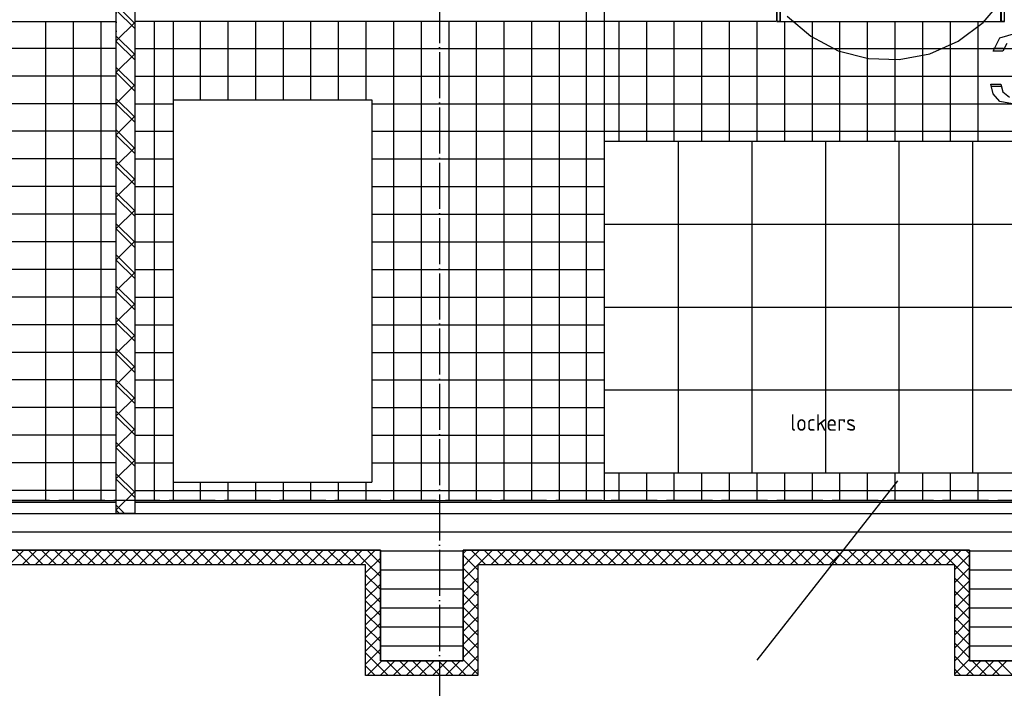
# Model space of a CAD drawing. Extents: x -34050 to 15826, y -13300 to 25096.
# Tile 6 of 40: x -21778 to -16429, y -8411 to -4781. Entities that reach past the tile are written whole.
import ezdxf

# ---------------------------------------------------------------- set-up
doc = ezdxf.new("R2010")
doc.units = 0
doc.header["$MEASUREMENT"] = 0
doc.linetypes.add('DASHDOT', pattern=[300, 250, -25, 0, -25])
doc.linetypes.add('DOT', pattern=[50, 0, -50])
for name, color, linetype in [('LAYER01', 7, 'CONTINUOUS'), ('LAYER05', 7, 'CONTINUOUS'), ('LAYER107', 2, 'DOT')]:
    doc.layers.add(name, color=color, linetype=linetype)
doc.styles.get("Standard").update_dxf_attribs({"font": 'isocp.shx'})

msp = doc.modelspace()

# ---------------------------------------------------------------- linework, layer by layer
at = {"layer": 'LAYER01', "color": 1, "linetype": 'DASHDOT'}
for p, q in [((-19496.81245, 4645.8111), (-19496.81245, -10884.2514)), ((-2409.87435, -7390.7814), (-32134.31395, -7390.7814))]:
    msp.add_line(p, q, dxfattribs=at)
at = {"layer": 'LAYER01', "color": 1, "linetype": 'Continuous'}
for p, q in [((-17665.24965, -4790.781), (-17665.24965, -3702.56195)), ((-17647.24885, -3702.56195), (-17647.24885, -4790.781)), ((-16447.25035, -4790.781), (-16447.25035, -3723.6576)), ((-16429.2511, -3723.6576), (-16429.2511, -4790.781)), ((-25024.8123, -4790.781), (-21253.3127, -4790.781)), ((-17671.0617, -4790.781), (-21153.3127, -4790.781)), ((-20943.31205, -7390.7814), (-20943.31205, -4790.781)), ((-17647.24885, -4790.781), (-17665.24965, -4790.781)), ((-16429.2511, -4790.781), (-16447.25035, -4790.781)), ((-20943.31205, -5215.78255), (-19865.3122, -5215.78255)), ((-19865.3122, -5215.78255), (-19865.3122, -7290.78215)), ((-18601.4374, -7240.78215), (-14995.813, -7240.78215)), ((-20943.31205, -7290.78215), (-19865.3122, -7290.78215)), ((-27115.8142, -7390.7814), (-21253.3127, -7390.7814)), ((-27115.8142, -7400.78125), (-21253.3127, -7400.78125)), ((-21153.3127, -7390.7814), (-11307.8125, -7390.7814)), ((-21153.3127, -7400.78125), (-11307.8125, -7400.78125)), ((-23215.8127, -7660.7826), (-19818.81255, -7660.7826)), ((-19818.81255, -7660.7826), (-19818.81255, -8260.78185)), ((-19368.81255, -8260.78185), (-19368.81255, -7660.7826)), ((-19368.81255, -7660.7826), (-16618.81255, -7660.7826)), ((-16618.81255, -7660.7826), (-16618.81255, -8260.78185)), ((-19898.81285, -7740.78215), (-23175.81175, -7740.78215)), ((-19898.81285, -8340.7814), (-19898.81285, -7740.78215)), ((-19288.8138, -7740.78215), (-19288.8138, -8340.7814)), ((-16698.81285, -7740.78215), (-19288.8138, -7740.78215)), ((-16698.81285, -8340.7814), (-16698.81285, -7740.78215)), ((-19818.81255, -8260.78185), (-19368.81255, -8260.78185)), ((-16618.81255, -8260.78185), (-16168.81255, -8260.78185)), ((-19288.8138, -8340.7814), (-19898.81285, -8340.7814)), ((-16088.8138, -8340.7814), (-16698.81285, -8340.7814))]:
    msp.add_line(p, q, dxfattribs=at)
at = {"layer": 'LAYER01', "color": 7, "linetype": 'Continuous'}
for p, q in [((-17665.0635, -3702.56195), (-17665.0635, -4790.781)), ((-17647.0627, -4790.781), (-17647.0627, -3702.56195)), ((-16447.25035, -3722.0314), (-16447.06115, -4790.781)), ((-17665.0635, -4790.781), (-17647.0627, -4790.781)), ((-17646.06325, -4790.781), (-16446.0617, -4790.781)), ((-16447.06115, -4790.781), (-16429.0619, -4790.781))]:
    msp.add_line(p, q, dxfattribs=at)
at = {"layer": 'LAYER01', "color": 3, "linetype": 'Continuous'}
for p, q in [((-18701.4374, -3878.9078), (-18701.4374, -7390.7814)), ((-18601.4374, -7390.7814), (-18601.4374, -3878.9078)), ((-21253.3127, -7460.7811), (-21253.3127, -3917.15545)), ((-21153.3127, -3917.15545), (-21153.3127, -7460.7811)), ((-29822.8119, -7460.7811), (-11068.8133, -7460.7811)), ((-21153.3127, -7460.7811), (-21253.3127, -7460.7811)), ((-19818.81255, -7660.7826), (-23255.81205, -7660.7826)), ((-19818.81255, -8260.78185), (-19818.81255, -7660.7826)), ((-16618.81255, -7660.7826), (-19368.81255, -7660.7826)), ((-19368.81255, -7660.7826), (-19368.81255, -8260.78185)), ((-16618.81255, -8260.78185), (-16618.81255, -7660.7826)), ((-19368.81255, -8260.78185), (-19818.81255, -8260.78185)), ((-16168.81255, -8260.78185), (-16618.81255, -8260.78185))]:
    msp.add_line(p, q, dxfattribs=at)
at = {"layer": 'LAYER01', "color": 5, "linetype": 'Continuous'}
for p, q in [((-21153.3127, -4800.52605), (-21253.31115, -4700.5291)), ((-21153.3127, -4828.81165), (-21253.31115, -4728.81205)), ((-21637.99895, -4790.781), (-21637.99895, -7390.7814)), ((-21488.0005, -4790.781), (-21488.0005, -7390.7814)), ((-21338.0005, -4790.781), (-21338.0005, -7390.7814)), ((-21253.31115, -4895.85), (-21153.3127, -4795.85305)), ((-21048.3124, -4790.781), (-21048.3124, -7390.7814)), ((-20797.37395, -4790.781), (-20797.37395, -5215.78255)), ((-20647.3755, -4790.781), (-20647.3755, -5215.78255)), ((-20497.3755, -4790.781), (-20497.3755, -5215.78255)), ((-20497.3755, -4790.781), (-20497.3755, -5215.78255)), ((-20347.37395, -4790.781), (-20347.37395, -5215.78255)), ((-20197.3755, -4790.781), (-20197.3755, -5215.78255)), ((-20047.3755, -4790.781), (-20047.3755, -5215.78255)), ((-19897.37395, -4790.781), (-19897.37395, -5215.78255)), ((-19747.3755, -4790.781), (-19747.3755, -7390.7814)), ((-19597.3755, -4790.781), (-19597.3755, -7390.7814)), ((-19447.37395, -4790.781), (-19447.37395, -7390.7814)), ((-19297.3755, -4790.781), (-19297.3755, -7390.7814)), ((-19147.3755, -4790.781), (-19147.3755, -7390.7814)), ((-18997.3755, -4790.781), (-18997.3755, -7390.7814)), ((-18847.37395, -4790.781), (-18847.37395, -7390.7814)), ((-18523.62365, -4790.781), (-18523.62365, -5440.78255)), ((-18373.6252, -4790.781), (-18373.6252, -5440.78255)), ((-18223.6252, -4790.781), (-18223.6252, -5440.78255)), ((-18073.62365, -4790.781), (-18073.62365, -5440.78255)), ((-17923.6252, -4790.781), (-17923.6252, -5440.78255)), ((-17773.6252, -4790.781), (-17773.6252, -5440.78255)), ((-17623.62365, -4790.781), (-17623.62365, -5440.78255)), ((-17473.6252, -4790.781), (-17473.6252, -5440.78255)), ((-17323.6252, -4790.781), (-17323.6252, -5440.78255)), ((-17173.62365, -4790.781), (-17173.62365, -5440.78255)), ((-17023.6252, -4790.781), (-17023.6252, -5440.78255)), ((-16873.6252, -4790.781), (-16873.6252, -5440.78255)), ((-16723.62365, -4790.781), (-16723.62365, -5440.78255)), ((-16573.6252, -4790.781), (-16573.6252, -5440.78255)), ((-21153.3127, -4970.232), (-21253.3127, -4870.23275)), ((-21153.3127, -4998.5153), (-21253.3127, -4898.51835)), ((-21253.3127, -4936.7813), (-25022.99955, -4936.7813)), ((-21253.3127, -5065.55595), (-21153.3127, -4965.5567)), ((-21153.3127, -4936.7813), (-20943.31205, -4936.7813)), ((-20943.31205, -4936.7813), (-18601.4374, -4936.7813)), ((-18601.4374, -4936.7813), (-14995.813, -4936.7813)), ((-21153.3127, -5139.93835), (-21253.31115, -5039.93875)), ((-21153.3127, -5168.2213), (-21253.31115, -5068.2247)), ((-21253.3127, -5086.78015), (-25022.99955, -5086.78015)), ((-21153.3127, -5086.78015), (-20943.31205, -5086.78015)), ((-20943.31205, -5086.78015), (-18601.4374, -5086.78015)), ((-18601.4374, -5086.78015), (-14995.813, -5086.78015)), ((-21253.31115, -5235.2623), (-21153.3142, -5135.26535)), ((-21253.3127, -5236.78205), (-23382.24945, -5236.78205)), ((-21153.3127, -5309.64205), (-21253.3127, -5209.6451)), ((-21153.3127, -5337.92765), (-21253.3127, -5237.9284)), ((-21153.3127, -5236.78205), (-20943.31205, -5236.78205)), ((-19865.3122, -5236.78205), (-18601.4374, -5236.78205)), ((-18601.4374, -5236.78205), (-14995.813, -5236.78205)), ((-21253.31115, -5404.96595), (-21153.3127, -5304.969)), ((-21253.3127, -5386.7813), (-23382.24945, -5386.7813)), ((-21153.3127, -5479.34835), (-21253.31115, -5379.35145)), ((-21153.3127, -5386.7813), (-20943.31205, -5386.7813)), ((-19865.3122, -5386.7813), (-18601.4374, -5386.7813)), ((-18601.4374, -5386.7813), (-14995.813, -5386.7813)), ((-21153.3127, -5507.63395), (-21253.31115, -5407.63435)), ((-18601.4374, -5440.78255), (-14995.813, -5440.78255)), ((-18201.4374, -5440.78255), (-18201.4374, -7240.78215)), ((-17801.4374, -5440.78255), (-17801.4374, -7240.78215)), ((-17401.4374, -5440.78255), (-17401.4374, -7240.78215)), ((-17001.43585, -5440.78255), (-17001.43585, -7240.78215)), ((-16601.4389, -5440.78255), (-16601.4389, -7240.78215)), ((-21253.3127, -5574.6746), (-21153.3127, -5474.67535)), ((-21253.3127, -5536.78055), (-23382.24945, -5536.78055)), ((-21153.3127, -5649.05435), (-21253.3127, -5549.0551)), ((-21153.3127, -5536.78055), (-20943.31205, -5536.78055)), ((-19865.3122, -5536.78055), (-18601.4374, -5536.78055)), ((-21153.3127, -5677.33765), (-21253.3127, -5577.3407)), ((-21253.3127, -5744.3783), (-21153.3127, -5644.37905)), ((-21253.3127, -5686.78205), (-23382.24945, -5686.78205)), ((-21153.3127, -5818.7607), (-21253.31115, -5718.76105)), ((-21153.3127, -5686.78205), (-20943.31205, -5686.78205)), ((-19865.3122, -5686.78205), (-18601.4374, -5686.78205)), ((-21153.3127, -5847.0436), (-21253.31115, -5747.04665)), ((-21253.31115, -5914.08465), (-21153.3142, -5814.0877)), ((-21253.3127, -5836.7813), (-23382.24945, -5836.7813)), ((-21153.3127, -5836.7813), (-20943.31205, -5836.7813)), ((-19865.3122, -5836.7813), (-18601.4374, -5836.7813)), ((-21153.3127, -5988.46435), (-21253.3127, -5888.4674)), ((-21153.3127, -6016.74995), (-21253.3127, -5916.75035)), ((-18601.4374, -5890.78255), (-14995.813, -5890.78255)), ((-21253.3127, -5986.78285), (-23382.24945, -5986.78285)), ((-21253.31115, -6083.7906), (-21153.3127, -5983.79135)), ((-21153.3127, -5986.78285), (-20943.31205, -5986.78285)), ((-19865.3122, -5986.78285), (-18601.4374, -5986.78285)), ((-21153.3127, -6158.1703), (-21253.31115, -6058.17375)), ((-21153.3127, -6186.4563), (-21253.31115, -6086.4567)), ((-21253.3127, -6136.78205), (-23382.24945, -6136.78205)), ((-21153.3127, -6136.78205), (-20943.31205, -6136.78205)), ((-19865.3122, -6136.78205), (-18601.4374, -6136.78205)), ((-21253.3127, -6253.49695), (-21153.3127, -6153.4973)), ((-21153.3127, -6327.87665), (-21253.3127, -6227.87745)), ((-21153.3127, -6356.15995), (-21253.3127, -6256.163)), ((-21253.3127, -6286.7813), (-23382.24945, -6286.7813)), ((-21153.3127, -6286.7813), (-20943.31205, -6286.7813)), ((-19865.3122, -6286.7813), (-18601.4374, -6286.7813)), ((-21253.3127, -6423.20025), (-21153.3127, -6323.201)), ((-18601.4374, -6340.78255), (-14995.813, -6340.78255)), ((-21153.3127, -6497.583), (-21253.31115, -6397.5834)), ((-21253.3127, -6436.78285), (-23382.24945, -6436.78285)), ((-21153.3127, -6525.86595), (-21253.31115, -6425.869)), ((-21153.3127, -6436.78285), (-20943.31205, -6436.78285)), ((-19865.3122, -6436.78285), (-18601.4374, -6436.78285)), ((-21253.31115, -6592.90695), (-21153.3142, -6492.91)), ((-21153.3127, -6667.28895), (-21253.3127, -6567.28975)), ((-21253.3127, -6586.78205), (-23382.24945, -6586.78205)), ((-21153.3142, -6695.5719), (-21253.3127, -6595.57265)), ((-21153.3127, -6586.78205), (-20943.31205, -6586.78205)), ((-19865.3122, -6586.78205), (-18601.4374, -6586.78205)), ((-21253.3127, -6762.6129), (-21153.3127, -6662.6137)), ((-21253.3127, -6736.7813), (-23382.24945, -6736.7813)), ((-21153.3127, -6836.99265), (-21253.31115, -6736.9957)), ((-21153.3127, -6736.7813), (-20943.31205, -6736.7813)), ((-19865.3122, -6736.7813), (-18601.4374, -6736.7813)), ((-21153.3127, -6865.27865), (-21253.31115, -6765.27865)), ((-18601.4374, -6790.78215), (-14995.813, -6790.78215)), ((-21253.3127, -6932.3189), (-21153.3127, -6832.31965)), ((-21253.3127, -6886.78285), (-23382.24945, -6886.78285)), ((-21153.3127, -6886.78285), (-20943.31205, -6886.78285)), ((-19865.3122, -6886.78285), (-18601.4374, -6886.78285)), ((-21153.3127, -7006.6986), (-21253.3127, -6906.69935)), ((-21153.3127, -7034.9846), (-21253.31115, -6934.98535)), ((-21253.31115, -7102.02255), (-21153.3142, -7002.0256)), ((-21253.3127, -7036.78205), (-23382.24945, -7036.78205)), ((-21153.3127, -7036.78205), (-20943.31205, -7036.78205)), ((-19865.3122, -7036.78205), (-18601.4374, -7036.78205)), ((-21153.3127, -7204.68825), (-21253.3127, -7104.6913)), ((-21153.3127, -7176.40535), (-21253.31115, -7076.40535)), ((-21253.3127, -7186.7813), (-23382.24945, -7186.7813)), ((-21253.31115, -7271.7293), (-21153.3127, -7171.73235)), ((-21153.3127, -7186.7813), (-20943.31205, -7186.7813)), ((-19865.3122, -7186.7813), (-18601.4374, -7186.7813)), ((-21153.3127, -7346.1113), (-21253.31115, -7246.11205)), ((-18601.4374, -7240.78215), (-14995.813, -7240.78215)), ((-18523.62365, -7240.78215), (-18523.62365, -7390.7814)), ((-18373.6252, -7240.78215), (-18373.6252, -7390.7814)), ((-18223.6252, -7240.78215), (-18223.6252, -7390.7814)), ((-18073.62365, -7240.78215), (-18073.62365, -7390.7814)), ((-17923.6252, -7240.78215), (-17923.6252, -7390.7814)), ((-17773.6252, -7240.78215), (-17773.6252, -7390.7814)), ((-17623.62365, -7240.78215), (-17623.62365, -7390.7814)), ((-17473.6252, -7240.78215), (-17473.6252, -7390.7814)), ((-17323.6252, -7240.78215), (-17323.6252, -7390.7814)), ((-17173.62365, -7240.78215), (-17173.62365, -7390.7814)), ((-17023.6252, -7240.78215), (-17023.6252, -7390.7814)), ((-16873.6252, -7240.78215), (-16873.6252, -7390.7814)), ((-16723.62365, -7240.78215), (-16723.62365, -7390.7814)), ((-16573.6252, -7240.78215), (-16573.6252, -7390.7814)), ((-21153.3127, -7374.39425), (-21253.3127, -7274.3973)), ((-20797.37395, -7290.78215), (-20797.37395, -7390.7814)), ((-20647.3755, -7290.78215), (-20647.3755, -7390.7814)), ((-20497.3755, -7290.78215), (-20497.3755, -7390.7814)), ((-20497.3755, -7290.78215), (-20497.3755, -7390.7814)), ((-20347.37395, -7290.78215), (-20347.37395, -7390.7814)), ((-20197.3755, -7290.78215), (-20197.3755, -7390.7814)), ((-20047.3755, -7290.78215), (-20047.3755, -7390.7814)), ((-19897.37395, -7290.78215), (-19897.37395, -7390.7814)), ((-17009.8755, -7284.12475), (-17773.87545, -8257.12585)), ((-21253.3127, -7336.78285), (-23382.24945, -7336.78285)), ((-21253.3127, -7441.43525), (-21153.3127, -7341.436)), ((-21153.3127, -7336.78285), (-20943.31205, -7336.78285)), ((-20943.31205, -7336.78285), (-18601.4374, -7336.78285)), ((-18601.4374, -7336.78285), (-14995.813, -7336.78285)), ((-21208.3481, -7460.7811), (-21253.3127, -7415.818)), ((-21236.6333, -7460.7811), (-21253.3127, -7444.10095)), ((-21835.48585, -7740.78215), (-21755.4886, -7660.7826)), ((-21720.30485, -7740.78215), (-21800.30365, -7660.7826)), ((-21764.7766, -7740.78215), (-21684.77785, -7660.7826)), ((-21649.5941, -7740.78215), (-21729.5929, -7660.7826)), ((-21694.06585, -7740.78215), (-21614.0671, -7660.7826)), ((-21578.88335, -7740.78215), (-21658.88365, -7660.7826)), ((-21623.3551, -7740.78215), (-21543.3548, -7660.7826)), ((-21508.1726, -7740.78215), (-21588.1714, -7660.7826)), ((-21552.64585, -7740.78215), (-21472.64405, -7660.7826)), ((-21437.46185, -7740.78215), (-21517.46065, -7660.7826)), ((-21481.9351, -7740.78215), (-21401.9348, -7660.7826)), ((-21366.7511, -7740.78215), (-21446.7514, -7660.7826)), ((-21411.22285, -7740.78215), (-21331.22405, -7660.7826)), ((-21296.04035, -7740.78215), (-21376.04065, -7660.7826)), ((-21340.5136, -7740.78215), (-21260.5133, -7660.7826)), ((-21225.3296, -7740.78215), (-21305.3299, -7660.7826)), ((-21269.80285, -7740.78215), (-21189.8041, -7660.7826)), ((-21154.61885, -7740.78215), (-21234.61915, -7660.7826)), ((-21199.0921, -7740.78445), (-21119.0918, -7660.7826)), ((-21083.9096, -7740.78215), (-21163.90685, -7660.7826)), ((-21128.3798, -7740.78215), (-21048.38105, -7660.7826)), ((-21013.19735, -7740.78215), (-21093.19765, -7660.7826)), ((-21057.66905, -7740.78215), (-20977.6718, -7660.7826)), ((-20942.48655, -7740.78215), (-21022.4869, -7660.7826)), ((-20986.95985, -7740.78215), (-20906.95955, -7660.7826)), ((-20871.7758, -7740.78215), (-20951.7761, -7660.7826)), ((-20916.2491, -7740.78215), (-20836.2488, -7660.7826)), ((-20801.06505, -7740.78215), (-20881.06535, -7660.7826)), ((-20845.53835, -7740.78215), (-20765.538, -7660.7826)), ((-20730.35585, -7740.78215), (-20810.3546, -7660.7826)), ((-20774.8291, -7740.78215), (-20694.82725, -7660.7826)), ((-20659.6451, -7740.78215), (-20739.64385, -7660.7826)), ((-20704.11835, -7740.78215), (-20624.11805, -7660.7826)), ((-20588.9328, -7740.78215), (-20668.93465, -7660.7826)), ((-20633.40605, -7740.78215), (-20553.4073, -7660.7826)), ((-20518.22355, -7740.78215), (-20598.22235, -7660.7826)), ((-20562.69685, -7740.78445), (-20482.69655, -7660.7826)), ((-20447.5113, -7740.78215), (-20527.5116, -7660.7826)), ((-20491.9861, -7740.78445), (-20411.9858, -7660.7826)), ((-20376.80055, -7740.78215), (-20456.80085, -7660.7826)), ((-20421.2738, -7740.78215), (-20341.275, -7660.7826)), ((-20306.0913, -7740.78215), (-20386.0901, -7660.7826)), ((-20350.56305, -7740.78215), (-20270.56275, -7660.7826)), ((-20235.38055, -7740.78215), (-20315.38085, -7660.7826)), ((-20279.8523, -7740.78215), (-20199.8535, -7660.7826)), ((-20164.6698, -7740.78215), (-20244.6701, -7660.7826)), ((-20209.14305, -7740.78215), (-20129.14125, -7660.7826)), ((-20093.95905, -7740.78215), (-20173.95935, -7660.7826)), ((-20138.4323, -7740.78215), (-20058.432, -7660.7826)), ((-20023.24675, -7740.78215), (-20103.2486, -7660.7826)), ((-20067.72155, -7740.78215), (-19987.72125, -7660.7826)), ((-19952.53755, -7740.78215), (-20032.53785, -7660.7826)), ((-19997.01235, -7740.78215), (-19917.0105, -7660.7826)), ((-19890.3198, -7732.2891), (-19961.82555, -7660.7826)), ((-19926.30005, -7740.78445), (-19846.30125, -7660.7826)), ((-19854.9652, -7696.93525), (-19891.11635, -7660.7826)), ((-19818.81255, -7733.08715), (-19854.9652, -7696.93525)), ((-19819.60905, -7661.5776), (-19820.4056, -7660.7826)), ((-19818.81255, -7662.37565), (-19819.60905, -7661.5776)), ((-19368.81255, -7678.2707), (-19360.06925, -7669.52515)), ((-19288.8138, -7768.11065), (-19368.81255, -7688.1111)), ((-19360.06925, -7669.52515), (-19351.32445, -7660.7826)), ((-19245.43, -7740.78215), (-19325.4318, -7660.7826)), ((-19324.71315, -7704.88205), (-19280.6137, -7660.7826)), ((-19289.3585, -7740.23665), (-19209.9045, -7660.7826)), ((-19174.72075, -7740.78215), (-19254.72105, -7660.7826)), ((-19219.1925, -7740.78215), (-19139.1922, -7660.7826)), ((-19104.01, -7740.78215), (-19184.0088, -7660.7826)), ((-19148.4802, -7740.78215), (-19068.48295, -7660.7826)), ((-19033.29775, -7740.78215), (-19113.29805, -7660.7826)), ((-19077.771, -7740.78215), (-18997.7722, -7660.7826)), ((-18962.5885, -7740.78215), (-19042.5888, -7660.7826)), ((-19007.06025, -7740.78215), (-18927.05995, -7660.7826)), ((-18891.87775, -7740.78215), (-18971.87655, -7660.7826)), ((-18936.351, -7740.78215), (-18856.3492, -7660.7826)), ((-18821.16545, -7740.78215), (-18901.16575, -7660.7826)), ((-18865.64025, -7740.78215), (-18785.63995, -7660.7826)), ((-18750.45775, -7740.78215), (-18830.45655, -7660.7826)), ((-18794.93105, -7740.78215), (-18714.92765, -7660.7826)), ((-18679.7455, -7740.78215), (-18759.7458, -7660.7826)), ((-18724.2157, -7740.78215), (-18644.21995, -7660.7826)), ((-18609.03475, -7740.78215), (-18689.0335, -7660.7826)), ((-18653.508, -7740.78215), (-18573.5077, -7660.7826)), ((-18538.3255, -7740.78215), (-18618.3243, -7660.7826)), ((-18582.7957, -7740.78215), (-18502.79845, -7660.7826)), ((-18467.6132, -7740.78215), (-18547.61355, -7660.7826)), ((-18512.0865, -7740.78215), (-18432.0877, -7660.7826)), ((-18396.90245, -7740.78215), (-18476.90125, -7660.7826)), ((-18441.37575, -7740.78215), (-18361.37545, -7660.7826)), ((-18326.19325, -7740.78215), (-18406.192, -7660.7826)), ((-18370.66345, -7740.78215), (-18290.66465, -7660.7826)), ((-18255.48095, -7740.78215), (-18335.48125, -7660.7826)), ((-18299.9542, -7740.78215), (-18219.9524, -7660.7826)), ((-18184.7702, -7740.78215), (-18264.77205, -7660.7826)), ((-18229.24345, -7740.78215), (-18149.24315, -7660.7826)), ((-18114.06095, -7740.78215), (-18194.05975, -7660.7826)), ((-18158.53425, -7740.78215), (-18078.5324, -7660.7826)), ((-18043.3487, -7740.78215), (-18123.349, -7660.7826)), ((-18087.82195, -7740.78215), (-18007.8232, -7660.7826)), ((-17972.63795, -7740.78215), (-18052.6367, -7660.7826)), ((-18017.1112, -7740.78215), (-17937.1109, -7660.7826)), ((-17901.9287, -7740.78215), (-17981.9275, -7660.7826)), ((-17946.39895, -7740.78215), (-17866.4032, -7660.7826)), ((-17831.21645, -7740.78215), (-17911.21675, -7660.7826)), ((-17875.6912, -7740.78215), (-17795.6909, -7660.7826)), ((-17760.5057, -7740.78215), (-17840.5075, -7660.7826)), ((-17804.97895, -7740.78215), (-17724.97865, -7660.7826)), ((-17689.79645, -7740.78215), (-17769.79675, -7660.7826)), ((-17734.26665, -7740.78215), (-17654.2679, -7660.7826)), ((-17619.0857, -7740.78215), (-17699.08445, -7660.7826)), ((-17663.55895, -7740.78215), (-17583.55865, -7660.7826)), ((-17548.3734, -7740.78215), (-17628.37525, -7660.7826)), ((-17592.8467, -7740.78215), (-17512.8479, -7660.7826)), ((-17477.6642, -7740.78215), (-17557.6645, -7660.7826)), ((-17522.13745, -7740.78215), (-17442.1356, -7660.7826)), ((-17406.95345, -7740.78215), (-17486.9522, -7660.7826)), ((-17451.4267, -7740.78215), (-17371.4264, -7660.7826)), ((-17336.24115, -7740.78215), (-17416.243, -7660.7826)), ((-17380.71745, -7740.78445), (-17300.71565, -7660.7826)), ((-17265.5319, -7740.78215), (-17345.53225, -7660.7826)), ((-17310.0052, -7740.78445), (-17230.0064, -7660.7826)), ((-17194.82115, -7740.78215), (-17274.81995, -7660.7826)), ((-17239.29445, -7740.78215), (-17159.29415, -7660.7826)), ((-17124.1089, -7740.78215), (-17204.1107, -7660.7826)), ((-17168.58215, -7740.78215), (-17088.58335, -7660.7826)), ((-17053.39965, -7740.78215), (-17133.39995, -7660.7826)), ((-17097.8729, -7740.78215), (-17017.8711, -7660.7826)), ((-16982.6889, -7740.78215), (-17062.6877, -7660.7826)), ((-17027.16215, -7740.78215), (-16947.16185, -7660.7826)), ((-16911.9766, -7740.78215), (-16991.97845, -7660.7826)), ((-16956.4499, -7740.78215), (-16876.4511, -7660.7826)), ((-16841.2674, -7740.78215), (-16921.2677, -7660.7826)), ((-16885.7422, -7740.78215), (-16805.7419, -7660.7826)), ((-16770.55665, -7740.78215), (-16850.5554, -7660.7826)), ((-16815.0299, -7740.78215), (-16735.0296, -7660.7826)), ((-16699.84435, -7740.78215), (-16779.8477, -7660.7826)), ((-16744.3207, -7740.78445), (-16664.31885, -7660.7826)), ((-16663.97245, -7705.9456), (-16709.13545, -7660.7826)), ((-16698.81285, -7765.98815), (-16618.81255, -7685.98555)), ((-16628.61785, -7670.5879), (-16638.4247, -7660.7826)), ((-16618.81255, -7680.394), (-16628.61785, -7670.5879)), ((-19898.81285, -7784.00575), (-19818.81255, -7704.0062)), ((-19818.81255, -7803.7964), (-19890.3198, -7732.2891)), ((-19368.81255, -7748.97995), (-19324.71315, -7704.88205)), ((-19368.81255, -7819.69145), (-19289.3585, -7740.23665)), ((-16618.81255, -7821.817), (-16698.81285, -7741.8144)), ((-16618.81255, -7751.1055), (-16663.97245, -7705.9456)), ((-19898.81285, -7854.71725), (-19818.8141, -7774.7177)), ((-19818.81255, -7874.5079), (-19898.81285, -7794.50835)), ((-19288.8138, -7838.82215), (-19368.81255, -7758.82265)), ((-16698.81285, -7836.6966), (-16618.81255, -7756.70015)), ((-19898.81285, -7925.4265), (-19818.8141, -7845.42925)), ((-19288.8138, -7909.5314), (-19368.81255, -7829.53185)), ((-19368.81105, -7890.403), (-19288.8138, -7810.40345)), ((-16618.81255, -7892.52625), (-16698.81285, -7812.52595)), ((-16698.81285, -7907.40815), (-16618.81255, -7827.4086)), ((-19818.81255, -7945.21715), (-19898.81285, -7865.2176)), ((-19368.8141, -7961.1145), (-19288.8138, -7881.11495)), ((-19288.8138, -7980.2429), (-19368.81255, -7900.2434)), ((-16618.81255, -7963.23775), (-16698.81285, -7883.2382)), ((-16698.81285, -7978.11735), (-16618.81255, -7898.1201)), ((-19898.81285, -7996.138), (-19818.8141, -7916.13845)), ((-19818.81255, -8015.92865), (-19898.81285, -7935.9291)), ((-19368.8141, -8031.82295), (-19288.8138, -7951.82345)), ((-16618.81255, -8033.9493), (-16698.81285, -7953.94975)), ((-16698.81285, -8048.8289), (-16618.81255, -7968.82935)), ((-19898.81285, -8066.84725), (-19818.81255, -7986.85)), ((-19818.81255, -8086.64015), (-19898.81285, -8006.6406)), ((-19288.8138, -8050.95215), (-19368.81255, -7970.9549)), ((-19368.81255, -8102.5345), (-19288.8138, -8022.53495)), ((-19898.81135, -8137.55875), (-19818.81255, -8057.5592)), ((-19288.8138, -8121.66365), (-19368.81255, -8041.6641)), ((-16618.81255, -8104.65775), (-16698.81285, -8024.6582)), ((-16698.81285, -8119.5381), (-16618.81255, -8039.54085)), ((-19818.81255, -8157.34865), (-19898.81285, -8077.3491)), ((-19898.81135, -8208.27025), (-19818.81255, -8128.2707)), ((-19368.81255, -8173.246), (-19288.8138, -8093.24415)), ((-19288.8138, -8192.3752), (-19368.81255, -8112.37565)), ((-16618.81255, -8175.36925), (-16698.81285, -8095.3697)), ((-16698.81285, -8190.24965), (-16618.81255, -8110.2501)), ((-19818.81255, -8228.06015), (-19898.81285, -8148.0606)), ((-19368.81255, -8243.95525), (-19288.8138, -8163.958)), ((-19288.8138, -8263.0844), (-19368.81255, -8183.08485)), ((-16618.81255, -8246.0808), (-16698.81285, -8166.08125)), ((-16698.81285, -8260.96115), (-16618.81255, -8180.9616)), ((-19837.80825, -8279.77675), (-19898.81285, -8218.77215)), ((-19898.81135, -8278.9795), (-19818.81255, -8198.98225)), ((-19341.87165, -8287.7243), (-19288.8138, -8234.6672)), ((-16646.81855, -8288.7871), (-16698.81285, -8236.79275)), ((-19873.16285, -8315.1314), (-19898.81285, -8289.48365)), ((-19889.90175, -8340.7814), (-19809.90145, -8260.78185)), ((-19776.8036, -8340.7814), (-19837.80825, -8279.77675)), ((-19819.18945, -8340.7814), (-19739.1922, -8260.78185)), ((-19706.0913, -8340.7814), (-19786.0916, -8260.78185)), ((-19748.4802, -8340.7814), (-19668.48145, -8260.78185)), ((-19635.3821, -8340.7814), (-19715.38085, -8260.78185)), ((-19677.76945, -8340.7814), (-19597.7707, -8260.78185)), ((-19564.67135, -8340.7814), (-19644.6701, -8260.78185)), ((-19607.0587, -8340.7814), (-19527.06145, -8260.78185)), ((-19493.95905, -8340.7814), (-19573.95935, -8260.78185)), ((-19536.3495, -8340.7814), (-19456.3507, -8260.78185)), ((-19423.2498, -8340.7814), (-19503.2486, -8260.78185)), ((-19465.63875, -8340.7814), (-19385.63845, -8260.78185)), ((-19352.53905, -8340.7814), (-19432.53785, -8260.78185)), ((-19394.92645, -8340.7814), (-19341.87165, -8287.7243)), ((-19288.8138, -8333.79595), (-19368.81255, -8253.7964)), ((-16698.81285, -8331.67265), (-16618.81255, -8251.67315)), ((-16594.82115, -8340.7814), (-16646.81855, -8288.7871)), ((-16637.2101, -8340.7814), (-16557.21285, -8260.78185)), ((-16524.11195, -8340.7814), (-16604.1092, -8260.78185)), ((-16566.50085, -8340.7814), (-16486.50055, -8260.78185)), ((-16453.4012, -8340.7814), (-16533.39995, -8260.78185)), ((-16495.78855, -8340.7814), (-16415.7898, -8260.78185)), ((-16382.6889, -8340.7814), (-16462.6892, -8260.78185)), ((-19847.51435, -8340.7814), (-19873.16285, -8315.1314)), ((-19324.2172, -8340.7814), (-19306.5155, -8323.0789)), ((-19306.5155, -8323.0789), (-19288.8138, -8305.3787)), ((-16682.17315, -8324.1417), (-16698.81285, -8307.502)), ((-16665.53345, -8340.7814), (-16682.17315, -8324.1417))]:
    msp.add_line(p, q, dxfattribs=at)
at = {"layer": 'LAYER01', "color": 6, "linetype": 'Continuous'}
for p, q in [((-11068.8133, -7563.9084), (-29822.8119, -7563.9061)), ((-19368.81255, -7667.0334), (-19818.81255, -7667.0334)), ((-16168.81255, -7667.03645), (-16618.81255, -7667.03645)), ((-19368.81255, -7770.1607), (-19818.81255, -7770.1607)), ((-16168.81255, -7770.1607), (-16618.81255, -7770.1607)), ((-19368.81255, -7873.28875), (-19818.81255, -7873.28875)), ((-16168.81255, -7873.28875), (-16618.81255, -7873.28875)), ((-19368.81255, -7976.416), (-19818.81255, -7976.416)), ((-16168.81255, -7976.416), (-16618.81255, -7976.416)), ((-19368.81255, -8079.5433), (-19818.81255, -8079.5433)), ((-16168.81255, -8079.5433), (-16618.81255, -8079.5433)), ((-19368.81255, -8182.6706), (-19818.81255, -8182.6706)), ((-16168.81255, -8182.6706), (-16618.81255, -8182.6706))]:
    msp.add_line(p, q, dxfattribs=at)
at = {"layer": 'LAYER05', "color": 1, "linetype": 'Continuous'}
for p, q in [((-16544.88525, -4796.5473), (-16435.3775, -4668.1259)), ((-17609.10795, -4761.4273), (-17480.68695, -4870.9347)), ((-16680.24445, -4897.34955), (-16544.88525, -4796.5473)), ((-17480.68695, -4870.9347), (-17331.102, -4949.086)), ((-16834.65575, -4965.4682), (-16680.24445, -4897.34955)), ((-17331.102, -4949.086), (-17167.865, -4991.95635)), ((-17000.36315, -4997.4827), (-16834.65575, -4965.4682)), ((-17167.865, -4991.95635), (-17000.36315, -4997.4827))]:
    msp.add_line(p, q, dxfattribs=at)
at = {"layer": 'LAYER05', "color": 3, "linetype": 'Continuous'}
for p, q in [((-16452.8763, -4878.78115), (-16365.99885, -4854.21675)), ((-16489.6866, -4952.343), (-16452.8778, -4878.76855)), ((-16416.06295, -4909.4372), (-16436.49595, -4952.32275)), ((-16463.1256, -4952.343), (-16489.6866, -4952.343)), ((-16436.5616, -4952.343), (-16463.1256, -4952.343)), ((-16501.93635, -5130.15555), (-16448.81135, -5130.15555)), ((-16490.40985, -5183.91685), (-16501.92415, -5130.22615)), ((-16448.81135, -5130.15555), (-16436.89575, -5173.1823)), ((-16452.8763, -5224.15655), (-16490.40985, -5183.91685)), ((-16436.89575, -5173.1823), (-16401.53505, -5200.43295)), ((-16365.04515, -5240.59675), (-16452.9312, -5224.11615))]:
    msp.add_line(p, q, dxfattribs=at)
at = {"layer": 'LAYER05', "color": 2, "linetype": 'Continuous'}
for p, q in [((-16433.58765, -4937.3417), (-16488.38195, -4937.3417)), ((-16448.2254, -5143.594), (-16501.8326, -5143.594))]:
    msp.add_line(p, q, dxfattribs=at)
at = {"layer": 'LAYER107', "color": 1, "linetype": 'DOT'}
msp.add_line((-21253.3127, -4893.5322), (-21253.3127, -4537.12425), dxfattribs=at)

# ---------------------------------------------------------------- texts
at = {"layer": 'LAYER107', "color": 1}
msp.add_text('lockers', height=90, dxfattribs=at).set_placement((-17591.8747, -7012.78075))

doc.saveas('drawing.dxf')
